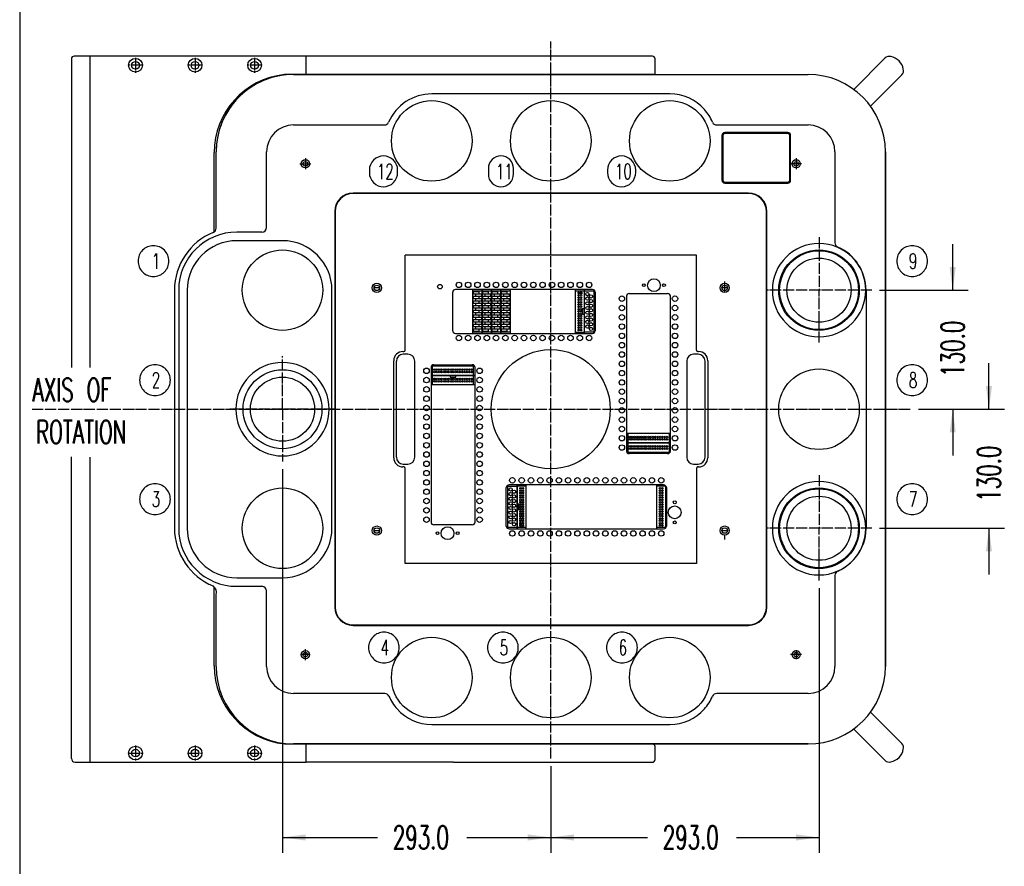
# Model space of a CAD drawing. Extents: x -1765 to 4890, y -3481 to 1222.
# Tile 48 of 98: x 400 to 1475, y -599 to 325. Entities that reach past the tile are written whole.
import ezdxf

# ---------------------------------------------------------------- set-up
doc = ezdxf.new("R2010")
doc.units = 0
doc.linetypes.add('DOT_CENTER', pattern=[14, 12, -1, 0, -1])
doc.layers.get('0').update_dxf_attribs({"linetype": 'CONTINUOUS'})
doc.layers.add('1', color=7, linetype='CONTINUOUS')
doc.layers.add('KONTUR', color=7, linetype='CONTINUOUS')
doc.styles.add('CONVERTER_1', font='txt.shx', dxfattribs={"width": 0.63})
doc.dimstyles.new('ME10_DIM_81', dxfattribs={"dimtxt": 25.2, "dimasz": 25.2, "dimexe": 16.8, "dimexo": 8.4, "dimtad": 0, "dimdec": 1, "dimzin": 1, "dimtxsty": 'CONVERTER_1', "dimsah": 1, "dimcen": 0.09, "dimclrd": 3, "dimclre": 3, "dimclrt": 3, "dimazin": 3, "dimtfac": 1, "dimtdec": 4, "dimtofl": 0, "dimtmove": 0, "dimatfit": 3, "dimtolj": 1, "dimtzin": 0})
doc.dimstyles.new('ME10_DIM_82', dxfattribs={"dimtxt": 25.2, "dimasz": 25.2, "dimexe": 16.8, "dimexo": 8.4, "dimtad": 0, "dimdec": 1, "dimzin": 1, "dimtxsty": 'CONVERTER_1', "dimsah": 1, "dimcen": 0.09, "dimclrd": 3, "dimclre": 3, "dimclrt": 3, "dimazin": 3, "dimtfac": 1, "dimtdec": 4, "dimtofl": 0, "dimtmove": 0, "dimatfit": 3, "dimtolj": 1, "dimtzin": 0})
doc.dimstyles.new('ME10_DIM_83', dxfattribs={"dimtxt": 25.2, "dimasz": 25.2, "dimexe": 16.8, "dimexo": 8.4, "dimtad": 0, "dimdec": 1, "dimzin": 1, "dimtxsty": 'CONVERTER_1', "dimsah": 1, "dimcen": 0.09, "dimclrd": 3, "dimclre": 3, "dimclrt": 3, "dimazin": 3, "dimtfac": 1, "dimtdec": 4, "dimtofl": 0, "dimtmove": 0, "dimatfit": 3, "dimtolj": 1, "dimtzin": 0})
doc.dimstyles.new('ME10_DIM_84', dxfattribs={"dimtxt": 25.2, "dimasz": 25.2, "dimexe": 16.8, "dimexo": 8.4, "dimtad": 0, "dimdec": 1, "dimzin": 1, "dimtxsty": 'CONVERTER_1', "dimsah": 1, "dimcen": 0.09, "dimclrd": 3, "dimclre": 3, "dimclrt": 3, "dimazin": 3, "dimtfac": 1, "dimtdec": 4, "dimtofl": 0, "dimtmove": 0, "dimatfit": 3, "dimtolj": 1, "dimtzin": 0})

# ---------------------------------------------------------------- blocks, each defined once
blk = doc.blocks.new('TEXT__271', base_point=(-2000, -2800))
at = {"layer": '1', "color": 7, "linetype": 'CONTINUOUS'}
blk.add_line((400, 800), (400, -2940), dxfattribs=at)
blk = doc.blocks.new('*D661')
at = {"color": 3, "linetype": 'CONTINUOUS'}
for p, q in [((687, -165.4), (687, -584.4)), ((980, -489.6), (980, -584.4)), ((687, -567.6), (790.7, -567.6)), ((888.3, -567.6), (980, -567.6))]:
    blk.add_line(p, q, dxfattribs=at)
at = {"color": 3}
for points in [[(712.2, -564.3), (712.2, -571), (687, -567.6)], [(954.8, -571), (954.8, -564.3), (980, -567.6)]]:
    blk.add_solid(points, dxfattribs=at)
at = {"color": 3, "insert": (807.5, -580.2), "char_height": 25.2, "attachment_point": 7, "rotation": 0.0001, "style": 'CONVERTER_1'}
blk.add_mtext('293.0', dxfattribs=at)
blk = doc.blocks.new('*D660')
at = {"color": 3, "linetype": 'CONTINUOUS'}
for p, q in [((1273, -295.4), (1273, -584.4)), ((980, -489.6), (980, -584.4)), ((980, -567.6), (1085.5, -567.6)), ((1183, -567.6), (1273, -567.6))]:
    blk.add_line(p, q, dxfattribs=at)
at = {"color": 3}
for points in [[(1005.2, -564.3), (1005.2, -571), (980, -567.6)], [(1247.8, -571), (1247.8, -564.3), (1273, -567.6)]]:
    blk.add_solid(points, dxfattribs=at)
at = {"color": 3, "insert": (1102.3, -580.2), "char_height": 25.2, "attachment_point": 7, "rotation": 0.0001, "style": 'CONVERTER_1'}
blk.add_mtext('293.0', dxfattribs=at)
blk = doc.blocks.new('*D659')
at = {"color": 3, "linetype": 'CONTINUOUS'}
for p, q in [((1458.6, -100), (1458.6, -49.6)), ((1381.5, -100), (1475.4, -100)), ((1338.9, -230), (1475.4, -230)), ((1458.6, -230), (1458.6, -280.4))]:
    blk.add_line(p, q, dxfattribs=at)
at = {"color": 3}
for points in [[(1455.3, -74.8), (1461.9, -74.8), (1458.6, -100)], [(1461.9, -255.2), (1455.3, -255.2), (1458.6, -230)]]:
    blk.add_solid(points, dxfattribs=at)
at = {"color": 3, "insert": (1471.2, -201), "char_height": 25.2, "attachment_point": 7, "rotation": 90, "style": 'CONVERTER_1'}
blk.add_mtext('130.0', dxfattribs=at)
blk = doc.blocks.new('*D658')
at = {"color": 3, "linetype": 'CONTINUOUS'}
for p, q in [((1419, 30), (1419, 80.4)), ((1338.9, 30), (1435.8, 30)), ((1381.5, -100), (1435.8, -100)), ((1419, -100), (1419, -150.4))]:
    blk.add_line(p, q, dxfattribs=at)
at = {"color": 3}
for points in [[(1415.7, 55.2), (1422.3, 55.2), (1419, 30)], [(1422.3, -125.2), (1415.7, -125.2), (1419, -100)]]:
    blk.add_solid(points, dxfattribs=at)
at = {"color": 3, "insert": (1431.6, -64.6), "char_height": 25.2, "attachment_point": 7, "rotation": 90, "style": 'CONVERTER_1'}
blk.add_mtext('130.0', dxfattribs=at)
blk = doc.blocks.new('TV__304', base_point=(438.5, 219.5))
at = {"color": 3, "linetype": 'CONTINUOUS'}
for p, q in [((1167, 199), (1167, 150)), ((1239, 202), (1170, 202)), ((1242, 150), (1242, 199)), ((1170, 147), (1239, 147))]:
    blk.add_line(p, q, dxfattribs=at)
for centre, start, end in [((1170, 199), 90, 180), ((1239, 199), 0, 90), ((1170, 150), 180, -90), ((1239, 150), -90, 0)]:
    blk.add_arc(centre, 3, start, end, dxfattribs=at)
at = {"layer": '1', "color": 3, "linetype": 'CONTINUOUS'}
for p, q in [((699, 265.5), (1261, 265.5)), ((980, 244.3), (850, 244.3)), ((1110, 244.3), (980, 244.3)), ((699, 210.4), (798.3, 210.4)), ((1161.3, 210.4), (1261, 210.4)), ((1168, 199), (1168, 150)), ((1239, 201), (1170, 201)), ((1241, 150), (1241, 199)), ((614.5, 97.6), (614.5, 181)), ((669.6, 98.4), (669.6, 181)), ((1290.4, 181), (1290.4, 81.7)), ((1345.5, 181), (1345.5, -381)), ((1170, 148), (1239, 148)), ((664.6, 93.4), (637, 93.4)), ((687, 84), (637, 84)), ((569, 30), (569, -230)), ((573.6, 30), (573.6, -100)), ((583, 30), (583, -230)), ((741, -230), (741, 30)), ((1324.3, 30), (1324.3, -100)), ((573.6, -100), (573.6, -230)), ((1324.3, -100), (1324.3, -230)), ((637, -284), (687, -284)), ((1290.4, -281.3), (1290.4, -381)), ((637, -293.4), (664.6, -293.4)), ((669.6, -381), (669.6, -298.4)), ((614.5, -381), (614.5, -302.6)), ((798.7, -410.4), (699, -410.4)), ((1261, -410.4), (1161.3, -410.4)), ((850, -444.3), (980, -444.3)), ((980, -444.3), (1110, -444.3)), ((699, -465.5), (1261, -465.5))]:
    blk.add_line(p, q, dxfattribs=at)
at = {"layer": '1', "color": 3, "linetype": 'DOT_CENTER'}
for p, q in [((712, 174), (712, 162)), ((1248, 174), (1248, 162)), ((706, 168), (718, 168)), ((1254, 168), (1242, 168)), ((1321.4, -230), (1319, -230)), ((712, -374), (712, -362)), ((1248, -363.1), (1248, -372.9)), ((716.9, -368), (707.1, -368)), ((1254, -368), (1242, -368))]:
    blk.add_line(p, q, dxfattribs=at)
at = {"layer": '1', "color": 3, "linetype": 'CONTINUOUS'}
for centre, radius in [((850, 193), 44), ((980, 193), 44), ((1110, 193), 44), ((712, 168), 4.5), ((1248, 168), 4.5), ((712, 168), 2.5), ((1248, 168), 2.5), ((687, 30), 44), ((1273, 30), 44), ((1273, -100), 44), ((1273, -100), 44), ((687, -230), 44), ((1273, -230), 44), ((850, -393), 44), ((980, -393), 44), ((1110, -393), 44), ((712, -368), 4.5), ((712, -368), 2.5), ((1248, -368), 4.5), ((1248, -368), 2.5)]:
    blk.add_circle(centre, radius, dxfattribs=at)
for centre, radius, start, end in [((699, 181), 84.5, 90, 130.9282), ((1261, 181), 84.5, 0, 90), ((699, 181), 84.5, 130.9282, 139.0718), ((850, 193), 51.3, 90.0361, 156.61), ((1109.7, 193.2), 51.2, 41.8478, 89.6206), ((699, 181), 84.5, 139.0718, 180), ((1110, 193), 51, 23.5228, 42.2272), ((699, 181), 29.4, 90, 180), ((798.3, 215.4), 5, -90, -23.39), ((1161.3, 215.4), 5, -156.4772, -90), ((1261, 181), 29.4, 0, 90), ((1170, 199), 2, 90, 180), ((1239, 199), 2, 0, 90), ((1170, 150), 2, 180, -90), ((1239, 150), 2, -90, 0), ((609.5, 97.6), 5, -67.8698, 0), ((664.6, 98.4), 5, -90, 0), ((637, 30), 68, 112.1302, -180), ((637, 30), 63.4, 90, 180), ((637, 30), 54, 90, 180), ((687, 30), 54, 0, 90), ((1295.4, 81.7), 5, 180, -113.39), ((1273, 30), 51.3, 0, 66.61), ((637, -230), 68, 180, -112.1302), ((637, -230), 63.4, 180, -90), ((637, -230), 54, 180, -90), ((687, -230), 54, -90, 0), ((1273.2, -229.7), 51.2, -48.1522, -0.3794), ((1273, -230), 51, -66.4772, -47.7728), ((1295.4, -281.3), 5, 113.5228, 180), ((605.8, -300.1), 9.07, -16.0053, 51.8645), ((664.6, -298.4), 5, 0, 90), ((699, -381), 84.5, 180, -90), ((699, -381), 29.4, 180, -90), ((1261, -381), 29.4, -90, 0), ((1261, -381), 84.5, -90, 0), ((798.7, -415.4), 5, 23.5228, 90), ((850, -393), 51, -156.4772, -137.7728), ((1110, -393), 51, -42.2272, -23.5228), ((1161.3, -415.4), 5, 90, 156.4772), ((850.3, -393.1), 51.2, -138.1522, -90.3794), ((1109.7, -393.1), 51.2, -89.6206, -41.8478)]:
    blk.add_arc(centre, radius, start, end, dxfattribs=at)
blk = doc.blocks.new('TV__305', base_point=(1216, 136))
at = {"layer": '1', "color": 3, "linetype": 'CONTINUOUS'}
for p, q in [((1196, 136), (764, 136)), ((1196, 135.5), (764, 135.5)), ((744, 116), (744, -316)), ((744.5, 116), (744.5, -316)), ((1215.5, -316), (1215.5, 116)), ((1216, -316), (1216, 116)), ((1139, 68.3), (821, 68.3)), ((821, -35.4), (821, 68.3)), ((1139, -35.4), (1139, 68.3)), ((818.5, -37), (819.4, -37)), ((1140.6, -37), (1141.5, -37)), ((808.5, -153), (808.5, -47)), ((1151.5, -47), (1151.5, -153)), ((819.4, -163), (818.5, -163)), ((821, -268.3), (821, -164.6)), ((1139, -164.6), (1139, -268.3)), ((1141.5, -163), (1140.6, -163)), ((1139, -268.3), (821, -268.3)), ((764, -335.5), (1196, -335.5)), ((764, -336), (1196, -336))]:
    blk.add_line(p, q, dxfattribs=at)
at = {"layer": '1', "color": 3, "linetype": 'DOT_CENTER'}
for p, q in [((793.3, 32.5), (786.7, 32.5)), ((1173.3, 32.5), (1166.7, 32.5)), ((1170, 27.5), (1170, 40.3)), ((786.7, -232.5), (793.3, -232.5)), ((1166.7, -232.5), (1173.3, -232.5)), ((1170, -242.3), (1170, -237.5))]:
    blk.add_line(p, q, dxfattribs=at)
at = {"layer": '1', "color": 3, "linetype": 'CONTINUOUS'}
for centre, radius in [((790, 32.5), 5), ((790, 32.5), 3), ((1170, 32.5), 5), ((1170, 32.5), 3), ((790, -232.5), 5), ((790, -232.5), 3), ((1170, -232.5), 5), ((1170, -232.5), 3)]:
    blk.add_circle(centre, radius, dxfattribs=at)
for centre, radius, start, end in [((764, 116), 20, 90, 180), ((764, 116), 19.5, 90, 180), ((1196, 116), 20, 0, 90), ((1196, 116), 19.5, 0, 90), ((818.5, -47), 10, 90, 180), ((819.4, -35.4), 1.6, -90, 0), ((1140.6, -35.4), 1.6, 180, -90), ((1141.5, -47), 10, 0, 90), ((818.5, -153), 10, 180, -90), ((1141.5, -153), 10, -90, 0), ((819.4, -164.6), 1.6, 0, 90), ((1140.6, -164.6), 1.6, 90, 180), ((764, -316), 20, 180, -90), ((764, -316), 19.5, 180, -90), ((1196, -316), 20, -90, 0), ((1196, -316), 19.5, -90, 0)]:
    blk.add_arc(centre, radius, start, end, dxfattribs=at)
blk = doc.blocks.new('DISC__306', base_point=(1324, 81))
at = {"color": 1, "linetype": 'DOT_CENTER'}
blk.add_line((1330.5, 30), (1216.4, 30), dxfattribs=at)
at = {"color": 7, "linetype": 'CONTINUOUS'}
blk.add_circle((1273, 30), 43.1, dxfattribs=at)
for start, end in [(90, -90), (-90, 90)]:
    blk.add_arc((1273, 30), 51, start, end, dxfattribs=at)
at = {"layer": '1', "color": 1, "linetype": 'DOT_CENTER'}
for p, q in [((1273, 88), (1273, 30)), ((1273, -5), (1273, 30)), ((1273, -27), (1273, -5))]:
    blk.add_line(p, q, dxfattribs=at)
at = {"layer": '1', "color": 7, "linetype": 'CONTINUOUS'}
blk.add_circle((1273, 30), 35, dxfattribs=at)
blk = doc.blocks.new('DISC__307', base_point=(1324, -179))
at = {"color": 1, "linetype": 'DOT_CENTER'}
blk.add_line((1330.5, -230), (1216.4, -230), dxfattribs=at)
at = {"color": 7, "linetype": 'CONTINUOUS'}
blk.add_circle((1273, -230), 43.1, dxfattribs=at)
for start, end in [(90, -90), (-90, 90)]:
    blk.add_arc((1273, -230), 51, start, end, dxfattribs=at)
at = {"layer": '1', "color": 1, "linetype": 'DOT_CENTER'}
for p, q in [((1273, -172), (1273, -230)), ((1273, -265), (1273, -230)), ((1273, -287), (1273, -265))]:
    blk.add_line(p, q, dxfattribs=at)
at = {"layer": '1', "color": 7, "linetype": 'CONTINUOUS'}
blk.add_circle((1273, -230), 35, dxfattribs=at)
blk = doc.blocks.new('DISC__308', base_point=(636, -49))
at = {"color": 1, "linetype": 'DOT_CENTER'}
blk.add_line((743.6, -100), (629.5, -100), dxfattribs=at)
at = {"color": 7, "linetype": 'CONTINUOUS'}
blk.add_circle((687, -100), 43.1, dxfattribs=at)
for start, end in [(90, -90), (-90, 90)]:
    blk.add_arc((687, -100), 51, start, end, dxfattribs=at)
at = {"layer": '1', "color": 1, "linetype": 'DOT_CENTER'}
for p, q in [((687, -100), (687, -42)), ((687, -100), (687, -135)), ((687, -135), (687, -157))]:
    blk.add_line(p, q, dxfattribs=at)
at = {"layer": '1', "color": 7, "linetype": 'CONTINUOUS'}
blk.add_circle((687, -100), 35, dxfattribs=at)
blk = doc.blocks.new('DUTIF__309', base_point=(758.7, 121.3))
at = {"layer": '1', "color": 7, "linetype": 'CONTINUOUS'}
for p, q in [((873, -14.3), (873, 27.7)), ((1025.5, 30.7), (876, 30.7)), ((894.9, -17.3), (894.9, 30.7)), ((894.9, 29.2), (905.1, 29.2)), ((895.4, 28), (895.4, 26)), ((902, 28), (895.4, 28)), ((895.4, 26), (902, 26)), ((902, 22.9), (895.4, 22.9)), ((895.4, 22.9), (895.4, 20.9)), ((904.6, 25.5), (898, 25.5)), ((898, 25.5), (898, 23.4)), ((898, 23.4), (904.6, 23.4)), ((902, 26), (902, 28)), ((902, 20.9), (902, 22.9)), ((904.6, 23.4), (904.6, 25.5)), ((905.1, -17.3), (905.1, 30.7)), ((905.1, 30.7), (905.1, -17.3)), ((905.1, 29.2), (915.2, 29.2)), ((912.2, 28), (905.6, 28)), ((905.6, 28), (905.6, 26)), ((905.6, 26), (912.2, 26)), ((905.6, 22.9), (905.6, 20.9)), ((912.2, 22.9), (905.6, 22.9)), ((908.1, 25.5), (908.1, 23.4)), ((914.7, 25.5), (908.1, 25.5)), ((908.1, 23.4), (914.7, 23.4)), ((912.2, 26), (912.2, 28)), ((912.2, 20.9), (912.2, 22.9)), ((914.7, 23.4), (914.7, 25.5)), ((915.2, -17.3), (915.2, 30.7)), ((915.2, 30.7), (915.2, -17.3)), ((915.2, 29.2), (925.4, 29.2)), ((915.7, 28), (915.7, 26)), ((922.4, 28), (915.7, 28)), ((915.7, 26), (922.4, 26)), ((922.4, 22.9), (915.7, 22.9)), ((915.7, 22.9), (915.7, 20.9)), ((924.9, 25.5), (918.3, 25.5)), ((918.3, 25.5), (918.3, 23.4)), ((918.3, 23.4), (924.9, 23.4)), ((922.4, 26), (922.4, 28)), ((922.4, 20.9), (922.4, 22.9)), ((924.9, 23.4), (924.9, 25.5)), ((925.4, -17.3), (925.4, 30.7)), ((925.4, 30.7), (925.4, -17.3)), ((925.4, 29.2), (935.6, 29.2)), ((932.5, 28), (925.9, 28)), ((925.9, 28), (925.9, 26)), ((925.9, 26), (932.5, 26)), ((925.9, 22.9), (925.9, 20.9)), ((932.5, 22.9), (925.9, 22.9)), ((928.4, 25.5), (928.4, 23.4)), ((935.1, 25.5), (928.4, 25.5)), ((928.4, 23.4), (935.1, 23.4)), ((932.5, 26), (932.5, 28)), ((932.5, 20.9), (932.5, 22.9)), ((935.1, 23.4), (935.1, 25.5)), ((935.6, 30.7), (935.6, -17.3)), ((1006.8, 30.7), (1006.8, -17.3)), ((1006.8, 29.2), (1016.8, 29.2)), ((1012.1, 26.1), (1012.1, 27.9)), ((1012.1, 27.9), (1013.9, 27.9)), ((1013.9, 26.1), (1012.1, 26.1)), ((1013.9, 27.9), (1013.9, 26.1)), ((1016.8, -17.3), (1016.8, 30.7)), ((1016.9, -17.3), (1016.9, 30.7)), ((1016.9, 29.2), (1026.9, 29.2)), ((1026.9, 30.3), (1026.9, -17)), ((1028.5, 27.7), (1028.5, -14.3)), ((1062.7, 23.3), (1062.7, -145.5)), ((1065.7, 26.3), (1107.7, 26.3)), ((1110.7, -145.5), (1110.7, 23.3)), ((895.4, 20.9), (902, 20.9)), ((902, 17.9), (895.4, 17.9)), ((895.4, 17.9), (895.4, 15.8)), ((895.4, 15.8), (902, 15.8)), ((902, 12.8), (895.4, 12.8)), ((895.4, 12.8), (895.4, 10.7)), ((898, 20.4), (898, 18.4)), ((904.6, 20.4), (898, 20.4)), ((898, 18.4), (904.6, 18.4)), ((898, 15.3), (898, 13.3)), ((904.6, 15.3), (898, 15.3)), ((898, 13.3), (904.6, 13.3)), ((902, 15.8), (902, 17.9)), ((902, 10.7), (902, 12.8)), ((904.6, 18.4), (904.6, 20.4)), ((904.6, 13.3), (904.6, 15.3)), ((905.6, 20.9), (912.2, 20.9)), ((905.6, 17.9), (905.6, 15.8)), ((912.2, 17.9), (905.6, 17.9)), ((905.6, 15.8), (912.2, 15.8)), ((905.6, 12.8), (905.6, 10.7)), ((912.2, 12.8), (905.6, 12.8)), ((914.7, 20.4), (908.1, 20.4)), ((908.1, 20.4), (908.1, 18.4)), ((908.1, 18.4), (914.7, 18.4)), ((914.7, 15.3), (908.1, 15.3)), ((908.1, 15.3), (908.1, 13.3)), ((908.1, 13.3), (914.7, 13.3)), ((912.2, 15.8), (912.2, 17.9)), ((912.2, 10.7), (912.2, 12.8)), ((914.7, 18.4), (914.7, 20.4)), ((914.7, 13.3), (914.7, 15.3)), ((915.7, 20.9), (922.4, 20.9)), ((922.4, 17.9), (915.7, 17.9)), ((915.7, 17.9), (915.7, 15.8)), ((915.7, 15.8), (922.4, 15.8)), ((922.4, 12.8), (915.7, 12.8)), ((915.7, 12.8), (915.7, 10.7)), ((918.3, 20.4), (918.3, 18.4)), ((924.9, 20.4), (918.3, 20.4)), ((918.3, 18.4), (924.9, 18.4)), ((918.3, 15.3), (918.3, 13.3)), ((924.9, 15.3), (918.3, 15.3)), ((918.3, 13.3), (924.9, 13.3)), ((922.4, 15.8), (922.4, 17.9)), ((922.4, 10.7), (922.4, 12.8)), ((924.9, 18.4), (924.9, 20.4)), ((924.9, 13.3), (924.9, 15.3)), ((925.9, 20.9), (932.5, 20.9)), ((925.9, 17.9), (925.9, 15.8)), ((932.5, 17.9), (925.9, 17.9)), ((925.9, 15.8), (932.5, 15.8)), ((925.9, 12.8), (925.9, 10.7)), ((932.5, 12.8), (925.9, 12.8)), ((935.1, 20.4), (928.4, 20.4)), ((928.4, 20.4), (928.4, 18.4)), ((928.4, 18.4), (935.1, 18.4)), ((935.1, 15.3), (928.4, 15.3)), ((928.4, 15.3), (928.4, 13.3)), ((928.4, 13.3), (935.1, 13.3)), ((932.5, 15.8), (932.5, 17.9)), ((932.5, 10.7), (932.5, 12.8)), ((935.1, 18.4), (935.1, 20.4)), ((935.1, 13.3), (935.1, 15.3)), ((895.4, 10.7), (902, 10.7)), ((902, 7.7), (895.4, 7.7)), ((895.4, 7.7), (895.4, 5.7)), ((895.4, 5.7), (902, 5.7)), ((902, 2.6), (895.4, 2.6)), ((895.4, 2.6), (895.4, 0.6)), ((895.4, 0.6), (902, 0.6)), ((898, 10.2), (898, 8.2)), ((904.6, 10.2), (898, 10.2)), ((898, 8.2), (904.6, 8.2)), ((898, 5.2), (898, 3.1)), ((904.6, 5.2), (898, 5.2)), ((898, 3.1), (904.6, 3.1)), ((898, 0.1), (898, -2)), ((904.6, 0.1), (898, 0.1)), ((902, 5.7), (902, 7.7)), ((902, 0.6), (902, 2.6)), ((904.6, 8.2), (904.6, 10.2)), ((904.6, 3.1), (904.6, 5.2)), ((904.6, -2), (904.6, 0.1)), ((905.6, 10.7), (912.2, 10.7)), ((905.6, 7.7), (905.6, 5.7)), ((912.2, 7.7), (905.6, 7.7)), ((905.6, 5.7), (912.2, 5.7)), ((905.6, 2.6), (905.6, 0.6)), ((912.2, 2.6), (905.6, 2.6)), ((905.6, 0.6), (912.2, 0.6)), ((914.7, 10.2), (908.1, 10.2)), ((908.1, 10.2), (908.1, 8.2)), ((908.1, 8.2), (914.7, 8.2)), ((914.7, 5.2), (908.1, 5.2)), ((908.1, 5.2), (908.1, 3.1)), ((908.1, 3.1), (914.7, 3.1)), ((914.7, 0.1), (908.1, 0.1)), ((908.1, 0.1), (908.1, -2)), ((912.2, 5.7), (912.2, 7.7)), ((912.2, 0.6), (912.2, 2.6)), ((914.7, 8.2), (914.7, 10.2)), ((914.7, 3.1), (914.7, 5.2)), ((914.7, -2), (914.7, 0.1)), ((915.7, 10.7), (922.4, 10.7)), ((922.4, 7.7), (915.7, 7.7)), ((915.7, 7.7), (915.7, 5.7)), ((915.7, 5.7), (922.4, 5.7)), ((922.4, 2.6), (915.7, 2.6)), ((915.7, 2.6), (915.7, 0.6)), ((915.7, 0.6), (922.4, 0.6)), ((918.3, 10.2), (918.3, 8.2)), ((924.9, 10.2), (918.3, 10.2)), ((918.3, 8.2), (924.9, 8.2)), ((918.3, 5.2), (918.3, 3.1)), ((924.9, 5.2), (918.3, 5.2)), ((918.3, 3.1), (924.9, 3.1)), ((918.3, 0.1), (918.3, -2)), ((924.9, 0.1), (918.3, 0.1)), ((922.4, 5.7), (922.4, 7.7)), ((922.4, 0.6), (922.4, 2.6)), ((924.9, 8.2), (924.9, 10.2)), ((924.9, 3.1), (924.9, 5.2)), ((924.9, -2), (924.9, 0.1)), ((925.9, 10.7), (932.5, 10.7)), ((925.9, 7.7), (925.9, 5.7)), ((932.5, 7.7), (925.9, 7.7)), ((925.9, 5.7), (932.5, 5.7)), ((925.9, 2.6), (925.9, 0.6)), ((932.5, 2.6), (925.9, 2.6)), ((925.9, 0.6), (932.5, 0.6)), ((935.1, 10.2), (928.4, 10.2)), ((928.4, 10.2), (928.4, 8.2)), ((928.4, 8.2), (935.1, 8.2)), ((935.1, 5.2), (928.4, 5.2)), ((928.4, 5.2), (928.4, 3.1)), ((928.4, 3.1), (935.1, 3.1)), ((935.1, 0.1), (928.4, 0.1)), ((928.4, 0.1), (928.4, -2)), ((932.5, 5.7), (932.5, 7.7)), ((932.5, 0.6), (932.5, 2.6)), ((935.1, 8.2), (935.1, 10.2)), ((935.1, 3.1), (935.1, 5.2)), ((935.1, -2), (935.1, 0.1)), ((1014.7, 9.7), (1014.7, 3.7)), ((1016.8, 9.7), (1014.7, 9.7)), ((1014.7, 3.7), (1016.8, 3.7)), ((902, -2.5), (895.4, -2.5)), ((895.4, -2.5), (895.4, -4.5)), ((895.4, -4.5), (902, -4.5)), ((902, -7.5), (895.4, -7.5)), ((895.4, -7.5), (895.4, -9.6)), ((895.4, -9.6), (902, -9.6)), ((898, -2), (904.6, -2)), ((898, -5), (898, -7)), ((904.6, -5), (898, -5)), ((898, -7), (904.6, -7)), ((898, -10.1), (898, -12.1)), ((904.6, -10.1), (898, -10.1)), ((902, -4.5), (902, -2.5)), ((902, -9.6), (902, -7.5)), ((904.6, -7), (904.6, -5)), ((904.6, -12.1), (904.6, -10.1)), ((905.6, -2.5), (905.6, -4.5)), ((912.2, -2.5), (905.6, -2.5)), ((905.6, -4.5), (912.2, -4.5)), ((905.6, -7.5), (905.6, -9.6)), ((912.2, -7.5), (905.6, -7.5)), ((905.6, -9.6), (912.2, -9.6)), ((908.1, -2), (914.7, -2)), ((914.7, -5), (908.1, -5)), ((908.1, -5), (908.1, -7)), ((908.1, -7), (914.7, -7)), ((914.7, -10.1), (908.1, -10.1)), ((908.1, -10.1), (908.1, -12.1)), ((912.2, -4.5), (912.2, -2.5)), ((912.2, -9.6), (912.2, -7.5)), ((914.7, -7), (914.7, -5)), ((914.7, -12.1), (914.7, -10.1)), ((922.4, -2.5), (915.7, -2.5)), ((915.7, -2.5), (915.7, -4.5)), ((915.7, -4.5), (922.4, -4.5)), ((922.4, -7.5), (915.7, -7.5)), ((915.7, -7.5), (915.7, -9.6)), ((915.7, -9.6), (922.4, -9.6)), ((918.3, -2), (924.9, -2)), ((918.3, -5), (918.3, -7)), ((924.9, -5), (918.3, -5)), ((918.3, -7), (924.9, -7)), ((918.3, -10.1), (918.3, -12.1)), ((924.9, -10.1), (918.3, -10.1)), ((922.4, -4.5), (922.4, -2.5)), ((922.4, -9.6), (922.4, -7.5)), ((924.9, -7), (924.9, -5)), ((924.9, -12.1), (924.9, -10.1)), ((925.9, -2.5), (925.9, -4.5)), ((932.5, -2.5), (925.9, -2.5)), ((925.9, -4.5), (932.5, -4.5)), ((925.9, -7.5), (925.9, -9.6)), ((932.5, -7.5), (925.9, -7.5)), ((925.9, -9.6), (932.5, -9.6)), ((928.4, -2), (935.1, -2)), ((935.1, -5), (928.4, -5)), ((928.4, -5), (928.4, -7)), ((928.4, -7), (935.1, -7)), ((935.1, -10.1), (928.4, -10.1)), ((928.4, -10.1), (928.4, -12.1)), ((932.5, -4.5), (932.5, -2.5)), ((932.5, -9.6), (932.5, -7.5)), ((935.1, -7), (935.1, -5)), ((935.1, -12.1), (935.1, -10.1)), ((876, -17.3), (1025.5, -17.3)), ((905.1, -15.8), (894.9, -15.8)), ((902, -12.6), (895.4, -12.6)), ((895.4, -12.6), (895.4, -14.7)), ((895.4, -14.7), (902, -14.7)), ((898, -12.1), (904.6, -12.1)), ((902, -14.7), (902, -12.6)), ((915.2, -15.8), (905.1, -15.8)), ((905.6, -12.6), (905.6, -14.7)), ((912.2, -12.6), (905.6, -12.6)), ((905.6, -14.7), (912.2, -14.7)), ((908.1, -12.1), (914.7, -12.1)), ((912.2, -14.7), (912.2, -12.6)), ((925.4, -15.8), (915.2, -15.8)), ((922.4, -12.6), (915.7, -12.6)), ((915.7, -12.6), (915.7, -14.7)), ((915.7, -14.7), (922.4, -14.7)), ((918.3, -12.1), (924.9, -12.1)), ((922.4, -14.7), (922.4, -12.6)), ((935.6, -15.8), (925.4, -15.8)), ((925.9, -12.6), (925.9, -14.7)), ((932.5, -12.6), (925.9, -12.6)), ((925.9, -14.7), (932.5, -14.7)), ((928.4, -12.1), (935.1, -12.1)), ((932.5, -14.7), (932.5, -12.6)), ((1006.8, -15.8), (1016.8, -15.8)), ((1026.9, -15.8), (1016.9, -15.8)), ((824, -40), (819, -40)), ((1141, -40), (1136, -40)), ((811.5, -152.5), (811.5, -47.5)), ((831.5, -152.5), (831.5, -47.5)), ((897, -53.1), (849.7, -53.1)), ((850.8, -63.1), (850.8, -53.1)), ((852.3, -51.5), (894.3, -51.5)), ((895.8, -63.1), (895.8, -53.1)), ((1128.5, -47.5), (1128.5, -152.5)), ((1148.5, -152.5), (1148.5, -47.5)), ((849.3, -54.5), (849.3, -223.3)), ((849.3, -63.1), (897.3, -63.1)), ((897.3, -63.2), (849.3, -63.2)), ((850.8, -73.2), (850.8, -63.2)), ((870.3, -63.2), (870.3, -65.2)), ((876.3, -65.2), (876.3, -63.2)), ((895.8, -73.2), (895.8, -63.2)), ((897.3, -223.3), (897.3, -54.5)), ((849.3, -73.2), (897.3, -73.2)), ((852.1, -66.1), (853.9, -66.1)), ((852.1, -67.9), (852.1, -66.1)), ((853.9, -67.9), (852.1, -67.9)), ((853.9, -66.1), (853.9, -67.9)), ((870.3, -65.2), (876.3, -65.2)), ((1064.2, -126.7), (1062.7, -126.7)), ((1109.2, -126.7), (1064.2, -126.7)), ((1064.2, -126.7), (1064.2, -136.7)), ((1110.7, -126.7), (1109.2, -126.7)), ((1109.2, -126.7), (1109.2, -136.7)), ((1062.7, -136.7), (1064.2, -136.7)), ((1064.2, -136.9), (1062.7, -136.9)), ((1064.2, -136.7), (1109.2, -136.7)), ((1109.2, -136.9), (1064.2, -136.9)), ((1064.2, -136.9), (1064.2, -146.9)), ((1109.2, -136.7), (1110.7, -136.7)), ((1110.7, -136.9), (1109.2, -136.9)), ((1109.2, -136.9), (1109.2, -146.9)), ((1062.7, -146.9), (1064.2, -146.9)), ((1064.2, -146.9), (1109.2, -146.9)), ((1107.7, -148.5), (1065.7, -148.5)), ((1109.2, -146.9), (1110.7, -146.9)), ((819, -160), (824, -160)), ((1136, -160), (1141, -160)), ((1103.3, -182.7), (934.5, -182.7)), ((943.1, -182.7), (943.1, -230.7)), ((943.2, -182.7), (943.2, -230.7)), ((953.2, -230.7), (953.2, -182.7)), ((1095.7, -182.7), (1095.7, -230.7)), ((931.5, -227.7), (931.5, -185.7)), ((933.1, -230.3), (933.1, -183)), ((933.1, -184.2), (943.1, -184.2)), ((953.2, -184.2), (943.2, -184.2)), ((1105.6, -184.2), (1095.7, -184.2)), ((1105.6, -229.5), (1105.6, -183.9)), ((1106.3, -185.7), (1106.3, -227.7)), ((945.2, -203.7), (943.2, -203.7)), ((945.2, -209.7), (945.2, -203.7)), ((943.2, -209.7), (945.2, -209.7)), ((894.3, -226.3), (852.3, -226.3)), ((943.1, -229.2), (933.1, -229.2)), ((934.5, -230.7), (1103.3, -230.7)), ((953.2, -229.2), (943.2, -229.2)), ((946.1, -226.1), (947.9, -226.1)), ((946.1, -227.9), (946.1, -226.1)), ((947.9, -227.9), (946.1, -227.9)), ((947.9, -226.1), (947.9, -227.9)), ((1105.6, -229.2), (1095.7, -229.2))]:
    blk.add_line(p, q, dxfattribs=at)
for centre, radius in [((859, 33.8), 2.5), ((879.7, 35.7), 3), ((889.8, 35.7), 3), ((900, 35.7), 3), ((910.2, 35.7), 3), ((920.3, 35.7), 3), ((930.5, 35.7), 3), ((940.6, 35.7), 3), ((950.8, 35.7), 3), ((961, 35.7), 3), ((971.1, 35.7), 3), ((981.3, 35.7), 3), ((991.4, 35.7), 3), ((1001.6, 35.7), 3), ((1011.8, 35.7), 3), ((1021.9, 35.7), 3), ((1081.7, 35.4), 1.6), ((1092.7, 35.4), 7), ((1103.7, 35.4), 1.6), ((1010.5, 27), 0.9), ((1010.5, 24.5), 0.9), ((1010.5, 21.9), 0.9), ((1013, 27), 0.9), ((1013, 24.5), 0.9), ((1013, 21.9), 0.9), ((1020, 25.7), 1.8), ((1020, 20.7), 1.8), ((1023.8, 23.2), 1.8), ((1057.7, 20.7), 3), ((1115.7, 20.7), 3), ((1010.5, 19.4), 0.9), ((1010.5, 16.8), 0.9), ((1010.5, 14.3), 0.9), ((1010.5, 11.8), 0.9), ((1013, 19.4), 0.9), ((1013, 16.8), 0.9), ((1013, 14.3), 0.9), ((1013, 11.8), 0.9), ((1020, 15.6), 1.8), ((1020, 10.5), 1.8), ((1023.8, 18.1), 1.8), ((1023.8, 13), 1.8), ((1057.7, 10.5), 3), ((1115.7, 10.5), 3), ((1010.5, 9.2), 0.9), ((1010.5, 6.7), 0.9), ((1010.5, 4.1), 0.9), ((1010.5, 1.6), 0.9), ((1013, 9.2), 0.9), ((1013, 6.7), 0.9), ((1013, 4.1), 0.9), ((1013, 1.6), 0.9), ((1020, 5.4), 1.8), ((1020, 0.3), 1.8), ((1023.8, 8), 1.8), ((1023.8, 2.9), 1.8), ((1057.7, 0.3), 3), ((1115.7, 0.3), 3), ((1010.5, -0.9), 0.9), ((1010.5, -3.5), 0.9), ((1010.5, -6), 0.9), ((1010.5, -8.6), 0.9), ((1010.5, -11.1), 0.9), ((1013, -0.9), 0.9), ((1013, -3.5), 0.9), ((1013, -6), 0.9), ((1013, -8.6), 0.9), ((1013, -11.1), 0.9), ((1020, -4.7), 1.8), ((1020, -9.8), 1.8), ((1023.8, -2.2), 1.8), ((1023.8, -7.3), 1.8), ((1023.8, -12.4), 1.8), ((1057.7, -9.8), 3), ((1115.7, -9.8), 3), ((879.7, -22.3), 3), ((889.8, -22.3), 3), ((900, -22.3), 3), ((910.2, -22.3), 3), ((920.3, -22.3), 3), ((930.5, -22.3), 3), ((940.6, -22.3), 3), ((950.8, -22.3), 3), ((961, -22.3), 3), ((971.1, -22.3), 3), ((981.3, -22.3), 3), ((991.4, -22.3), 3), ((1001.6, -22.3), 3), ((1011.8, -22.3), 3), ((1010.5, -13.6), 0.9), ((1013, -13.6), 0.9), ((1021.9, -22.3), 3), ((1057.7, -20), 3), ((1115.7, -20), 3), ((1057.7, -30.1), 3), ((1115.7, -30.1), 3), ((980, -100), 65), ((1057.7, -40.3), 3), ((1115.7, -40.3), 3), ((1057.7, -50.5), 3), ((1115.7, -50.5), 3), ((844.3, -58.1), 3), ((853, -56.8), 0.9), ((853, -59.4), 0.9), ((855.5, -56.8), 0.9), ((855.5, -59.4), 0.9), ((858.1, -56.8), 0.9), ((858.1, -59.4), 0.9), ((860.6, -56.8), 0.9), ((860.6, -59.4), 0.9), ((863.2, -56.8), 0.9), ((863.2, -59.4), 0.9), ((865.7, -56.8), 0.9), ((865.7, -59.4), 0.9), ((868.2, -56.8), 0.9), ((868.2, -59.4), 0.9), ((870.8, -56.8), 0.9), ((870.8, -59.4), 0.9), ((873.3, -56.8), 0.9), ((873.3, -59.4), 0.9), ((875.9, -56.8), 0.9), ((875.9, -59.4), 0.9), ((878.4, -56.8), 0.9), ((878.4, -59.4), 0.9), ((880.9, -56.8), 0.9), ((880.9, -59.4), 0.9), ((883.5, -56.8), 0.9), ((883.5, -59.4), 0.9), ((886, -56.8), 0.9), ((886, -59.4), 0.9), ((888.6, -56.8), 0.9), ((888.6, -59.4), 0.9), ((891.1, -56.8), 0.9), ((891.1, -59.4), 0.9), ((893.6, -56.8), 0.9), ((893.6, -59.4), 0.9), ((902.3, -58.1), 3), ((1057.7, -60.6), 3), ((1115.7, -60.6), 3), ((844.3, -68.2), 3), ((853, -67), 0.9), ((853, -69.5), 0.9), ((855.5, -67), 0.9), ((855.5, -69.5), 0.9), ((858.1, -67), 0.9), ((858.1, -69.5), 0.9), ((860.6, -67), 0.9), ((860.6, -69.5), 0.9), ((863.2, -67), 0.9), ((863.2, -69.5), 0.9), ((865.7, -67), 0.9), ((865.7, -69.5), 0.9), ((868.2, -67), 0.9), ((868.2, -69.5), 0.9), ((870.8, -67), 0.9), ((870.8, -69.5), 0.9), ((873.3, -67), 0.9), ((873.3, -69.5), 0.9), ((875.9, -67), 0.9), ((875.9, -69.5), 0.9), ((878.4, -67), 0.9), ((878.4, -69.5), 0.9), ((880.9, -67), 0.9), ((880.9, -69.5), 0.9), ((883.5, -67), 0.9), ((883.5, -69.5), 0.9), ((886, -67), 0.9), ((886, -69.5), 0.9), ((888.6, -67), 0.9), ((888.6, -69.5), 0.9), ((891.1, -67), 0.9), ((891.1, -69.5), 0.9), ((893.6, -67), 0.9), ((893.6, -69.5), 0.9), ((902.3, -68.2), 3), ((1057.7, -70.8), 3), ((1115.7, -70.8), 3), ((844.3, -78.4), 3), ((844.3, -88.6), 3), ((902.3, -78.4), 3), ((902.3, -88.6), 3), ((1057.7, -80.9), 3), ((1115.7, -80.9), 3), ((844.3, -98.7), 3), ((902.3, -98.7), 3), ((1057.7, -91.1), 3), ((1115.7, -91.1), 3), ((844.3, -108.9), 3), ((902.3, -108.9), 3), ((1057.7, -101.3), 3), ((1115.7, -101.3), 3), ((844.3, -119), 3), ((902.3, -119), 3), ((1057.7, -111.4), 3), ((1115.7, -111.4), 3), ((844.3, -129.2), 3), ((902.3, -129.2), 3), ((1057.7, -121.6), 3), ((1057.7, -131.7), 3), ((1115.7, -121.6), 3), ((1115.7, -131.7), 3), ((844.3, -139.4), 3), ((902.3, -139.4), 3), ((1057.7, -141.9), 3), ((1066.4, -130.5), 0.9), ((1066.4, -133), 0.9), ((1066.4, -140.6), 0.9), ((1068.9, -130.5), 0.9), ((1068.9, -133), 0.9), ((1068.9, -140.6), 0.9), ((1071.4, -130.5), 0.9), ((1071.4, -133), 0.9), ((1071.4, -140.6), 0.9), ((1074, -130.5), 0.9), ((1074, -133), 0.9), ((1074, -140.6), 0.9), ((1076.5, -130.5), 0.9), ((1076.5, -133), 0.9), ((1076.5, -140.6), 0.9), ((1079.1, -130.5), 0.9), ((1079.1, -133), 0.9), ((1079.1, -140.6), 0.9), ((1081.6, -130.5), 0.9), ((1081.6, -133), 0.9), ((1081.6, -140.6), 0.9), ((1084.1, -130.5), 0.9), ((1084.1, -133), 0.9), ((1084.1, -140.6), 0.9), ((1086.7, -130.5), 0.9), ((1086.7, -133), 0.9), ((1086.7, -140.6), 0.9), ((1089.2, -130.5), 0.9), ((1089.2, -133), 0.9), ((1089.2, -140.6), 0.9), ((1091.8, -130.5), 0.9), ((1091.8, -133), 0.9), ((1091.8, -140.6), 0.9), ((1094.3, -130.5), 0.9), ((1094.3, -133), 0.9), ((1094.3, -140.6), 0.9), ((1096.8, -130.5), 0.9), ((1096.8, -133), 0.9), ((1096.8, -140.6), 0.9), ((1099.4, -130.5), 0.9), ((1099.4, -133), 0.9), ((1099.4, -140.6), 0.9), ((1101.9, -130.5), 0.9), ((1101.9, -133), 0.9), ((1101.9, -140.6), 0.9), ((1104.5, -130.5), 0.9), ((1104.5, -133), 0.9), ((1104.5, -140.6), 0.9), ((1107, -130.5), 0.9), ((1107, -133), 0.9), ((1107, -140.6), 0.9), ((1115.7, -141.9), 3), ((844.3, -149.5), 3), ((902.3, -149.5), 3), ((1066.4, -143.2), 0.9), ((1068.9, -143.2), 0.9), ((1071.4, -143.2), 0.9), ((1074, -143.2), 0.9), ((1076.5, -143.2), 0.9), ((1079.1, -143.2), 0.9), ((1081.6, -143.2), 0.9), ((1084.1, -143.2), 0.9), ((1086.7, -143.2), 0.9), ((1089.2, -143.2), 0.9), ((1091.8, -143.2), 0.9), ((1094.3, -143.2), 0.9), ((1096.8, -143.2), 0.9), ((1099.4, -143.2), 0.9), ((1101.9, -143.2), 0.9), ((1104.5, -143.2), 0.9), ((1107, -143.2), 0.9), ((844.3, -159.7), 3), ((902.3, -159.7), 3), ((844.3, -169.8), 3), ((902.3, -169.8), 3), ((844.3, -180), 3), ((902.3, -180), 3), ((938.1, -177.7), 3), ((948.2, -177.7), 3), ((958.4, -177.7), 3), ((968.6, -177.7), 3), ((978.7, -177.7), 3), ((988.9, -177.7), 3), ((999, -177.7), 3), ((1009.2, -177.7), 3), ((1019.4, -177.7), 3), ((1029.5, -177.7), 3), ((1039.7, -177.7), 3), ((1049.8, -177.7), 3), ((1060, -177.7), 3), ((1070.2, -177.7), 3), ((1080.3, -177.7), 3), ((1090.5, -177.7), 3), ((1100.7, -177.7), 3), ((844.3, -190.2), 3), ((902.3, -190.2), 3), ((936.2, -187.6), 1.8), ((936.2, -192.7), 1.8), ((940, -190.2), 1.8), ((940, -195.2), 1.8), ((947, -186.4), 0.9), ((947, -188.9), 0.9), ((947, -191.4), 0.9), ((947, -194), 0.9), ((949.5, -186.4), 0.9), ((949.5, -188.9), 0.9), ((949.5, -191.4), 0.9), ((949.5, -194), 0.9), ((1099.4, -186.4), 0.9), ((1099.4, -188.9), 0.9), ((1099.4, -191.4), 0.9), ((1099.4, -194), 0.9), ((1101.9, -186.4), 0.9), ((1101.9, -188.9), 0.9), ((1101.9, -191.4), 0.9), ((1101.9, -194), 0.9), ((844.3, -200.3), 3), ((902.3, -200.3), 3), ((936.2, -197.8), 1.8), ((936.2, -202.9), 1.8), ((940, -200.3), 1.8), ((940, -205.4), 1.8), ((947, -196.5), 0.9), ((947, -199.1), 0.9), ((947, -201.6), 0.9), ((947, -204.1), 0.9), ((949.5, -196.5), 0.9), ((949.5, -199.1), 0.9), ((949.5, -201.6), 0.9), ((949.5, -204.1), 0.9), ((1099.4, -196.5), 0.9), ((1099.4, -199.1), 0.9), ((1099.4, -201.6), 0.9), ((1099.4, -204.1), 0.9), ((1101.9, -196.5), 0.9), ((1101.9, -199.1), 0.9), ((1101.9, -201.6), 0.9), ((1101.9, -204.1), 0.9), ((1115.4, -201.7), 1.6), ((844.3, -210.5), 3), ((902.3, -210.5), 3), ((936.2, -207.9), 1.8), ((936.2, -213), 1.8), ((940, -210.5), 1.8), ((940, -215.6), 1.8), ((947, -206.7), 0.9), ((947, -209.2), 0.9), ((947, -211.8), 0.9), ((947, -214.3), 0.9), ((949.5, -206.7), 0.9), ((949.5, -209.2), 0.9), ((949.5, -211.8), 0.9), ((949.5, -214.3), 0.9), ((1099.4, -206.7), 0.9), ((1099.4, -209.2), 0.9), ((1099.4, -211.8), 0.9), ((1099.4, -214.3), 0.9), ((1101.9, -206.7), 0.9), ((1101.9, -209.2), 0.9), ((1101.9, -211.8), 0.9), ((1101.9, -214.3), 0.9), ((1115.4, -212.7), 7), ((844.3, -220.6), 3), ((902.3, -220.6), 3), ((936.2, -218.1), 1.8), ((936.2, -223.2), 1.8), ((940, -220.6), 1.8), ((940, -225.7), 1.8), ((947, -216.8), 0.9), ((947, -219.4), 0.9), ((947, -221.9), 0.9), ((947, -224.5), 0.9), ((949.5, -216.8), 0.9), ((949.5, -219.4), 0.9), ((949.5, -221.9), 0.9), ((949.5, -224.5), 0.9), ((1099.4, -216.8), 0.9), ((1099.4, -219.4), 0.9), ((1099.4, -221.9), 0.9), ((1099.4, -224.5), 0.9), ((1101.9, -216.8), 0.9), ((1101.9, -219.4), 0.9), ((1101.9, -221.9), 0.9), ((1101.9, -224.5), 0.9), ((1115.4, -223.7), 1.6), ((856.3, -235.4), 1.6), ((867.3, -235.4), 7), ((878.3, -235.4), 1.6), ((938.1, -235.7), 3), ((948.2, -235.7), 3), ((947, -227), 0.9), ((949.5, -227), 0.9), ((958.4, -235.7), 3), ((968.6, -235.7), 3), ((978.7, -235.7), 3), ((988.9, -235.7), 3), ((999, -235.7), 3), ((1009.2, -235.7), 3), ((1019.4, -235.7), 3), ((1029.5, -235.7), 3), ((1039.7, -235.7), 3), ((1049.8, -235.7), 3), ((1060, -235.7), 3), ((1070.2, -235.7), 3), ((1080.3, -235.7), 3), ((1090.5, -235.7), 3), ((1100.7, -235.7), 3), ((1099.4, -227), 0.9), ((1101.9, -227), 0.9)]:
    blk.add_circle(centre, radius, dxfattribs=at)
for centre, radius, start, end in [((876, 27.7), 3, 90, 180), ((1025.5, 27.7), 3, 0, 90), ((1065.7, 23.3), 3, 90, 180), ((1107.7, 23.3), 3, 0, 90), ((876, -14.3), 3, 180, -90), ((1025.5, -14.3), 3, -90, 0), ((819, -47.5), 7.5, 90, 180), ((824, -47.5), 7.5, 0, 90), ((1136, -47.5), 7.5, 90, 180), ((1141, -47.5), 7.5, 0, 90), ((852.3, -54.5), 3, 90, 180), ((894.3, -54.5), 3, 0, 90), ((1065.7, -145.5), 3, 180, -90), ((1107.7, -145.5), 3, -90, 0), ((819, -152.5), 7.5, 180, -90), ((824, -152.5), 7.5, -90, 0), ((1136, -152.5), 7.5, 180, -90), ((1141, -152.5), 7.5, -90, 0), ((934.5, -185.7), 3, 90, 180), ((1103.3, -185.7), 3, 0, 90), ((852.3, -223.3), 3, 180, -90), ((894.3, -223.3), 3, -90, 0), ((934.5, -227.7), 3, 180, -90), ((1103.3, -227.7), 3, -90, 0)]:
    blk.add_arc(centre, radius, start, end, dxfattribs=at)
blk = doc.blocks.new('MANIPULATOR_TOPVIEW__311', base_point=(-2790.6, -2107.8))
at = {"layer": '1', "color": 7, "linetype": 'CONTINUOUS'}
for p, q in [((476.5, 285.5), (476.5, 201.5)), ((713, 265.5), (713, 285.5)), ((1094, 265.5), (1094, 282.5)), ((1094, 265.5), (689.2, 265.5)), ((612.5, 93.6), (612.5, 180.2)), ((612.5, -380.2), (612.5, -294)), ((713, -485.5), (713, -465.5)), ((1094, -482.5), (1094, -468.5)), ((460.5, -485.5), (713, -485.5))]:
    blk.add_line(p, q, dxfattribs=at)
at = {"layer": '1', "color": 7, "linetype": 'DOT_CENTER'}
for p, q in [((526.5, 283.8), (526.5, 267.3)), ((591.5, 283.8), (591.5, 267.3)), ((656.5, 283.8), (656.5, 267.3)), ((534.8, 275.5), (518.3, 275.5)), ((599.8, 275.5), (583.3, 275.5)), ((664.8, 275.5), (648.3, 275.5)), ((526.5, -467.2), (526.5, -483.7)), ((591.5, -467.2), (591.5, -483.7)), ((656.5, -467.2), (656.5, -483.7)), ((518.3, -475.5), (534.8, -475.5)), ((583.3, -475.5), (599.8, -475.5)), ((648.3, -475.5), (664.8, -475.5))]:
    blk.add_line(p, q, dxfattribs=at)
at = {"layer": '1', "color": 7, "linetype": 'CONTINUOUS'}
for centre, radius in [((526.5, 275.5), 7.5), ((526.5, 275.5), 4.2), ((591.5, 275.5), 7.5), ((591.5, 275.5), 4.2), ((656.5, 275.5), 7.5), ((656.5, 275.5), 4.2), ((526.5, -475.5), 7.5), ((526.5, -475.5), 4.2), ((591.5, -475.5), 7.5), ((591.5, -475.5), 4.2), ((656.5, -475.5), 7.5), ((656.5, -475.5), 4.2)]:
    blk.add_circle(centre, radius, dxfattribs=at)
for centre, radius, start, end in [((459.5, 282.5), 3, 90, 180), ((1091, 282.5), 3, 0, 90), ((698.2, 180.2), 85.7, 96.0904, 180), ((698.2, -380.2), 85.7, 180, -96.0904), ((526.5, -471), 0.5, -152.8503, -90), ((1091, -468.5), 3, 0, 90), ((1091, -482.5), 3, -90, 0)]:
    blk.add_arc(centre, radius, start, end, dxfattribs=at)
at = {"layer": 'KONTUR', "color": 7, "linetype": 'CONTINUOUS'}
for p, q in [((456.5, 282.5), (456.5, -54.6)), ((889.3, 285.5), (459.5, 285.5)), ((1091, 285.5), (889.3, 285.5)), ((476.5, 201.5), (476.5, -54.6)), ((456.5, -481.5), (456.5, -151.9)), ((476.5, -152.3), (476.5, -485.5)), ((689.2, -465.5), (744.3, -465.5)), ((744.3, -465.5), (1091, -465.5)), ((873.9, -485.5), (713, -485.5)), ((873.9, -485.5), (1091, -485.5))]:
    blk.add_line(p, q, dxfattribs=at)
blk.add_arc((460.5, -481.5), 4, 180, -90, dxfattribs=at)
blk = doc.blocks.new('TEXT__312', base_point=(560, -567.7))
at = {"layer": '1', "color": 1}
for points in [[(797.4, 142.9), (797.4, 142.9, 0.414214), (812.8, 158.4), (812.8, 161.1, 0.414214), (797.4, 176.5), (797.4, 176.5, 0.414214), (781.9, 161.1), (781.9, 158.4, 0.414214)], [(925.6, 142.9), (925.6, 142.9, 0.414214), (939.3, 156.6), (939.3, 162.8, 0.414214), (925.6, 176.5), (925.6, 176.5, 0.414214), (911.9, 162.8), (911.9, 156.6, 0.414214)], [(1057.4, 142.9), (1057.4, 142.9, 0.414214), (1072.8, 158.4), (1072.8, 161.1, 0.414214), (1057.4, 176.5), (1057.4, 176.5, 0.414214), (1041.9, 161.1), (1041.9, 158.4, 0.414214)], [(546.1, 44.9), (546.1, 44.9, 0.414214), (562.9, 61.7), (562.9, 61.7, 0.414214), (546.1, 78.5), (546.1, 78.5, 0.414214), (529.3, 61.7), (529.3, 61.7, 0.414214)], [(1374.8, 44.9), (1374.8, 44.9, 0.414214), (1391.6, 61.7), (1391.6, 61.7, 0.414214), (1374.8, 78.5), (1374.8, 78.5, 0.414214), (1358, 61.7), (1358, 61.7, 0.414214)], [(547.8, -85.1), (547.8, -85.1, 0.414214), (564.6, -68.3), (564.6, -68.3, 0.414214), (547.8, -51.5), (547.8, -51.5, 0.414214), (531, -68.3), (531, -68.3, 0.414214)], [(1374.8, -85.1), (1374.8, -85.1, 0.414214), (1391.6, -68.3), (1391.6, -68.3, 0.414214), (1374.8, -51.5), (1374.8, -51.5, 0.414214), (1358, -68.3), (1358, -68.3, 0.414214)], [(547.8, -215.1), (547.8, -215.1, 0.414214), (564.6, -198.3), (564.6, -198.3, 0.414214), (547.8, -181.5), (547.8, -181.5, 0.414214), (531, -198.3), (531, -198.3, 0.414214)], [(1374.8, -215.1), (1374.8, -215.1, 0.414214), (1391.6, -198.3), (1391.6, -198.3, 0.414214), (1374.8, -181.5), (1374.8, -181.5, 0.414214), (1358, -198.3), (1358, -198.3, 0.414214)], [(797.8, -377.1), (797.8, -377.1, 0.414214), (814.6, -360.3), (814.6, -360.3, 0.414214), (797.8, -343.5), (797.8, -343.5, 0.414214), (781, -360.3), (781, -360.3, 0.414214)], [(927.8, -377.1), (927.8, -377.1, 0.414214), (944.6, -360.3), (944.6, -360.3, 0.414214), (927.8, -343.5), (927.8, -343.5, 0.414214), (911, -360.3), (911, -360.3, 0.414214)], [(1057.8, -377.1), (1057.8, -377.1, 0.414214), (1074.6, -360.3), (1074.6, -360.3, 0.414214), (1057.8, -343.5), (1057.8, -343.5, 0.414214), (1041, -360.3), (1041, -360.3, 0.414214)]]:
    blk.add_lwpolyline(points, format="xyb", close=True, dxfattribs=at)
at = {"layer": '1', "color": 1, "style": 'CONVERTER_1', "width": 0.63}
for s, p in [('12', (790.3, 151.3)), ('11', (920.3, 151.3)), ('10', (1050.3, 151.3)), ('1', (544.3, 53.3)), ('9', (1371.3, 53.3)), ('2', (544.3, -76.7)), ('8', (1371.3, -76.7)), ('3', (544.3, -206.7)), ('7', (1371.3, -206.7)), ('4', (794.3, -368.7)), ('5', (924.3, -368.7)), ('6', (1054.3, -368.7))]:
    blk.add_text(s, height=16.8, dxfattribs=at).set_placement(p)
at = {"layer": '1', "color": 1, "char_height": 25.2, "attachment_point": 7, "style": 'CONVERTER_1'}
for s, insert in [('AXIS OF', (414.1, -91.5)), ('ROTATION', (417.9, -137.4))]:
    blk.add_mtext(s, dxfattribs=dict(at, insert=insert))
blk = doc.blocks.new('TH_DOWN__310', base_point=(598.75, 285.33))
at = {"layer": '1', "color": 1, "linetype": 'DOT_CENTER'}
for p, q in [((980, -100), (980, 301.64)), ((413.75, -100), (980, -100)), ((980, -481.25), (980, -100)), ((980, -100), (1373.07, -100))]:
    blk.add_line(p, q, dxfattribs=at)
at = {"layer": '1', "color": 7, "linetype": 'CONTINUOUS'}
for p, q in [((1345.14, 283.53), (1310.85, 249.23)), ((699, 265.5), (1261, 265.5)), ((1329.23, 230.85), (1363.53, 265.14)), ((614.5, 97.62), (614.5, 181)), ((1345.5, -381), (1345.5, 181)), ((614.5, -381), (614.5, -302.62)), ((1363.53, -465.14), (1329.23, -430.85)), ((1310.85, -449.23), (1345.14, -483.53)), ((1261, -465.5), (699, -465.5))]:
    blk.add_line(p, q, dxfattribs=at)
for centre, radius, start, end in [((1349.5, 279.17), 6.16, 72.42839, 135), ((1348.35, 268.35), 16.96, 10.21322, 79.78678), ((1359.17, 269.5), 6.16, -45, 17.57161), ((699, 181), 84.5, 90, 180), ((1261, 181), 84.5, 0, 90), ((699, -381), 84.5, -180, -90), ((1261, -381), 84.5, -90, 0), ((1348.35, -468.35), 16.96, -79.78678, -10.21322), ((1359.17, -469.5), 6.16, -17.57161, 45), ((1349.5, -479.17), 6.16, -135, -72.42839)]:
    blk.add_arc(centre, radius, start, end, dxfattribs=at)
for name, p in [('TV__304', (438.5, 219.5)), ('DISC__306', (1324, 81)), ('DISC__308', (636, -49)), ('DISC__307', (1324, -179))]:
    blk.add_blockref(name, p)
at = {"layer": '1'}
for name, p in [('TV__305', (1216, 136)), ('DUTIF__309', (758.66, 121.34))]:
    blk.add_blockref(name, p, dxfattribs=at)
for base, p1, p2, dimstyle, picture, middle in [((1418.97, -100), (1330.47, 30), (1373.07, -100), 'ME10_DIM_81', '*D658', (1418.97, -35.27)), ((1458.61, -230), (1373.07, -100), (1330.47, -230), 'ME10_DIM_82', '*D659', (1458.61, -171.63))]:
    dim = blk.add_linear_dim(base=base, p1=p1, p2=p2, angle=90, dimstyle=dimstyle, dxfattribs=at)
    dim.commit()
    dim.dimension.update_dxf_attribs({"geometry": picture, "text_midpoint": middle, "text_rotation": 90})
for base, p1, p2, dimstyle, picture, middle in [((687, -567.65), (980, -481.25), (687, -157), 'ME10_DIM_84', '*D661', (839.49, -567.65)), ((980, -567.65), (1273, -287), (980, -481.25), 'ME10_DIM_83', '*D660', (1134.27, -567.65))]:
    dim = blk.add_linear_dim(base=base, p1=p1, p2=p2, dimstyle=dimstyle, dxfattribs=at)
    dim.commit()
    dim.dimension.update_dxf_attribs({"geometry": picture, "text_midpoint": middle, "text_rotation": 0.00014})
blk = doc.blocks.new('TH_B__313', base_point=(1252.5, -368.3))
at = {"layer": '1'}
for name, p in [('TH_DOWN__310', (598.8, 285.3)), ('MANIPULATOR_TOPVIEW__311', (-2790.6, -2107.8)), ('TEXT__312', (560, -567.7))]:
    blk.add_blockref(name, p, dxfattribs=at)
blk = doc.blocks.new('GEOMETRY__314', base_point=(668.2, 9806.1))
blk.add_blockref('TH_B__313', (1252.5, -368.3))
blk = doc.blocks.new('D-E6978-60041-1S11B__315', base_point=(482, 10029.5))
at = {"layer": '1'}
blk.add_blockref('GEOMETRY__314', (668.2, 9806.1), dxfattribs=at)

msp = doc.modelspace()

# ---------------------------------------------------------------- block references
msp.add_blockref('D-E6978-60041-1S11B__315', (482, 10029.5))
at = {"layer": '1'}
msp.add_blockref('TEXT__271', (-2000, -2800), dxfattribs=at)

doc.saveas('drawing.dxf')
